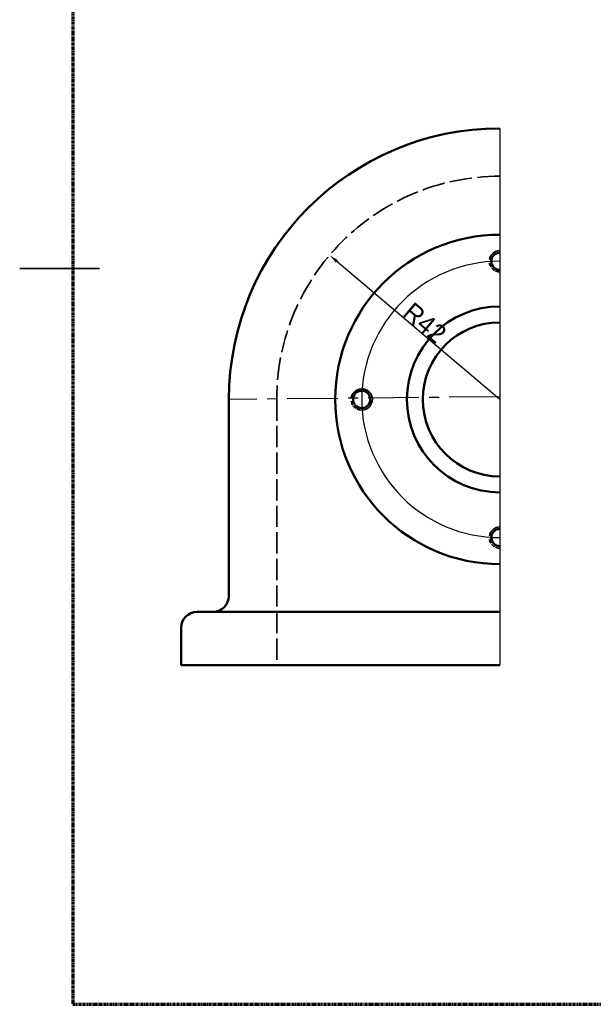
# Model space of a CAD drawing. Header units: millimetres. Extents: x 0 to 420, y 0 to 297.
# Tile 1 of 5: x 0 to 108, y 10 to 195. Entities that reach past the tile are written whole.
import ezdxf

# ---------------------------------------------------------------- set-up
doc = ezdxf.new("R2010")
doc.units = ezdxf.units.MM
for name, pattern in [('CENTER', [50.8, 31.75, -6.35, 6.35, -6.35]), ('CHAIN', [0.3543, 0.2362, -0.0295, 0.0591, -0.0295]), ('DASHED', [0.2068, 0.1655, -0.0413])]:
    doc.linetypes.add(name, pattern=pattern)
for name, color, linetype, lineweight in [('경계(ISO)', 7, 'Continuous', 35), ('외형선(ISO)', 7, 'Continuous', 50), ('윤곽선(ISO)', 94, 'CHAIN', 70), ('은선 (ISO)', 2, 'DASHED', 35), ('좁은 외형선(ISO)', 7, 'Continuous', 35), ('중심선', 1, 'CENTER', 25), ('치수선', 1, 'Continuous', 25)]:
    doc.layers.add(name, color=color, linetype=linetype, lineweight=lineweight)
doc.styles.get("Standard").update_dxf_attribs({"font": 'txt', "height": 3.5})
doc.dimstyles.get("Standard").update_dxf_attribs({"dimtxt": 0.18, "dimasz": 0.18, "dimexe": 0.18, "dimexo": 0.0625, "dimgap": 0.09, "dimtad": 0, "dimtih": 1, "dimtoh": 1, "dimdec": 4, "dimzin": 0, "dimdsep": 46, "dimtxsty": 'Standard', "dimcen": 0.09, "dimadec": 0, "dimazin": 0, "dimtfac": 1, "dimtdec": 4, "dimtofl": 0, "dimtmove": 0, "dimatfit": 3, "dimfxl": 1, "dimtolj": 1, "dimtzin": 0, "dimarcsym": 0})

# ---------------------------------------------------------------- blocks, each defined once
blk = doc.blocks.new('*D27')
at = {"layer": 'Defpoints', "color": 0, "transparency": 16777216}
for p in [(58.33, 150.99), (90.38, 123.85)]:
    blk.add_point(p, dxfattribs=at)
at = {"layer": '치수선', "color": 0, "lineweight": -2, "transparency": 16777216}
blk.add_line((90.38, 123.85), (59.7, 149.83), dxfattribs=at)
at = {"layer": '치수선', "color": 0, "transparency": 16777216}
blk.add_solid([(59.9, 150.06), (59.51, 149.6), (58.33, 150.99)], dxfattribs=at)
at = {"layer": '치수선', "color": 0, "transparency": 16777216, "insert": (76.26, 138.28), "char_height": 3.5, "attachment_point": 5, "rotation": 319.7334}
blk.add_mtext('\\A1;R42', dxfattribs=at)

msp = doc.modelspace()

# ---------------------------------------------------------------- linework, layer by layer
msp.add_line((90.376, 174.846), (90.376, 73.846))
at = {"layer": '경계(ISO)'}
msp.add_line((0, 148.5), (15, 148.5), dxfattribs=at)
at = {"layer": '외형선(ISO)'}
for p, q in [((39.376, 123.846), (39.376, 86.846)), ((33.376, 83.846), (40.376, 83.846)), ((90.376, 83.846), (40.376, 83.846)), ((30.376, 80.846), (30.376, 73.846)), ((40.376, 73.846), (30.376, 73.846)), ((40.376, 73.846), (90.376, 73.846))]:
    msp.add_line(p, q, dxfattribs=at)
msp.add_circle((64.376, 123.846), 1.621, dxfattribs=at)
for centre, radius, start, end in [((90.376, 123.846), 51, 90, 180), ((90.376, 123.846), 31, 90, 270), ((90.376, 149.846), 1.621, 90, 270), ((90.376, 123.846), 17.5, 90, 270), ((90.376, 123.846), 14.5, 90, 270), ((90.376, 97.846), 1.621, 90, 270), ((36.376, 86.846), 3, 270, 0), ((33.376, 80.846), 3, 90, 180)]:
    msp.add_arc(centre, radius, start, end, dxfattribs=at)
at = {"layer": '윤곽선(ISO)'}
for p, q in [((10, 287), (10, 10)), ((10, 10), (410, 10))]:
    msp.add_line(p, q, dxfattribs=at)
at = {"layer": '은선 (ISO)', "ltscale": 24.17795}
msp.add_line((48.376, 123.846), (48.376, 73.846), dxfattribs=at)
at = {"layer": '은선 (ISO)', "ltscale": 25.521643}
msp.add_arc((90.376, 123.846), 42, 90, 180, dxfattribs=at)
at = {"layer": '은선 (ISO)', "ltscale": 4.651701}
for centre in [(90.376, 149.846), (64.376, 123.846), (90.376, 97.846)]:
    msp.add_arc(centre, 2, 190, 260, dxfattribs=at)
at = {"layer": '좁은 외형선(ISO)'}
for centre, start, end in [((90.376, 149.846), 90, 170), ((90.376, 149.846), 260, 270), ((64.376, 123.846), 260, 170), ((90.376, 97.846), 90, 170), ((90.376, 97.846), 260, 270)]:
    msp.add_arc(centre, 2, start, end, dxfattribs=at)
at = {"layer": '중심선', "ltscale": 0.3}
msp.add_line((90.376, 124.346), (39.376, 123.846), dxfattribs=at)
at = {"layer": '치수선'}
msp.add_arc((90.376, 123.846), 26, 90, 270, dxfattribs=at)

# ---------------------------------------------------------------- dimensions: what is measured, and where the dimension line sits
dim = msp.add_radius_dim(center=(90.376, 123.846), mpoint=(58.328, 150.993), dimstyle='Standard', override={"dimtxt": 3.5, "dimasz": 1.8, "dimtad": 1, "dimtih": 0, "dimtoh": 0, "dimdec": 2, "dimzin": 8, "dimtdec": 2, "dimtofl": 1, "dimatfit": 1}, dxfattribs=at)
dim.commit()
dim.dimension.update_dxf_attribs({"geometry": '*D27', "text_midpoint": (76.261, 138.281)})

doc.saveas('drawing.dxf')
